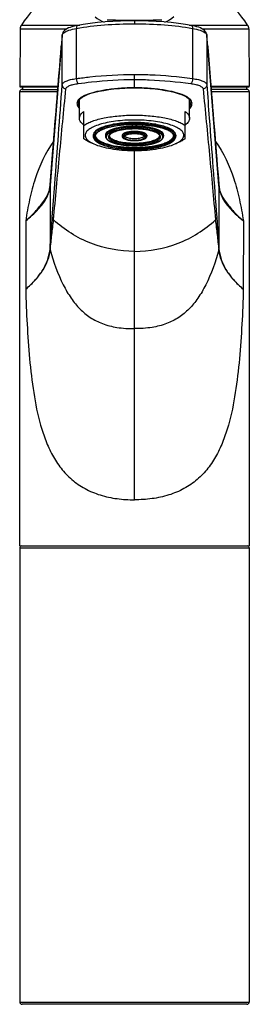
# Model space of a CAD drawing. Header units: millimetres. Extents: x 0 to 1118, y 0 to 864.
# Tile 3 of 5: x 337 to 387, y 477 to 692. Entities that reach past the tile are written whole.
import ezdxf

# ---------------------------------------------------------------- set-up
doc = ezdxf.new("R2010")
doc.units = ezdxf.units.MM
doc.header["$LTSCALE"] = 61.468
doc.layers.get('0').update_dxf_attribs({"linetype": 'CONTINUOUS'})

msp = doc.modelspace()

# ---------------------------------------------------------------- linework, layer by layer
at = {"color": 7, "linetype": 'CONTINUOUS'}
for p, q in [((356.34, 692.02), (358.21, 691.97)), ((337.43, 690.04), (337.32, 677.53)), ((349.97, 690.78), (349.97, 690.78)), ((374.67, 690.78), (374.67, 690.78)), ((387.21, 690.04), (387.32, 677.53)), ((346.59, 688.73), (343.92, 655.86)), ((346.63, 688.95), (346.59, 688.73)), ((378.05, 688.73), (378.01, 688.96)), ((378.27, 686.06), (378.05, 688.73)), ((380.72, 655.86), (378.27, 686.06)), ((337.32, 577.33), (337.32, 676.33)), ((345.66, 677.33), (337.52, 677.33)), ((337.82, 676.83), (345.62, 676.83)), ((337.95, 677.33), (337.95, 676.83)), ((387.12, 677.33), (378.98, 677.33)), ((386.82, 676.83), (379.02, 676.83)), ((386.69, 677.33), (386.69, 676.83)), ((387.32, 676.33), (387.32, 577.33)), ((350.26, 674.57), (350.55, 674.87)), ((350.32, 670.52), (350.32, 674.64)), ((350.55, 674.87), (350.95, 675.16)), ((373.18, 675.44), (373.7, 675.16)), ((373.7, 675.16), (374.1, 674.87)), ((374.1, 674.87), (374.38, 674.57)), ((374.32, 670.52), (374.32, 674.64)), ((350.02, 673.93), (350.02, 673.93)), ((351.32, 666.02), (351.32, 672.01)), ((373.32, 666.02), (373.32, 672.01)), ((374.62, 673.93), (374.62, 673.93)), ((353.32, 666.81), (353.32, 666.62)), ((355.97, 666.81), (355.97, 666.62)), ((359.62, 666.81), (359.62, 666.62)), ((365.02, 666.81), (365.02, 666.62)), ((368.67, 666.81), (368.67, 666.62)), ((371.32, 666.81), (371.32, 666.62)), ((352.4, 665.41), (353.43, 664.95)), ((372.24, 665.41), (371.21, 664.95)), ((380.9, 654.77), (380.72, 655.86)), ((337.32, 577.33), (387.32, 577.33)), ((337.32, 576.83), (337.32, 477.83)), ((387.32, 576.83), (387.32, 477.83)), ((386.82, 477.33), (337.82, 477.33))]:
    msp.add_line(p, q, dxfattribs=at)
at = {"color": 9, "linetype": 'CONTINUOUS'}
for p, q in [((358.75, 691.7), (358.75, 691.96)), ((362.32, 691.78), (362.32, 691.14)), ((365.89, 691.7), (365.89, 691.96)), ((337.43, 690.04), (347.59, 690.04)), ((337.68, 690.85), (350.38, 690.85)), ((349.66, 679.18), (349.66, 690.12)), ((374.26, 690.85), (386.96, 690.85)), ((374.98, 690.12), (374.98, 679.18)), ((377.05, 690.04), (387.21, 690.04)), ((346.55, 688.27), (346.59, 688.66)), ((346.58, 686.13), (346.59, 688.66)), ((378.05, 688.66), (378.06, 686.13)), ((378.05, 688.66), (378.09, 688.27)), ((346.37, 686.06), (346.38, 686.13)), ((346.38, 686.13), (346.41, 686.54)), ((346.58, 677.8), (346.58, 686.13)), ((378.06, 686.13), (378.06, 677.8)), ((378.23, 686.54), (378.26, 686.13)), ((378.26, 686.13), (378.27, 686.06)), ((362.32, 677.15), (362.32, 680.09)), ((337.32, 677.53), (345.68, 677.53)), ((337.32, 676.33), (345.58, 676.33)), ((378.96, 677.53), (387.32, 677.53)), ((379.06, 676.33), (387.32, 676.33)), ((362.32, 587.34), (362.32, 663.49)), ((343.92, 655.78), (343.93, 655.93)), ((343.92, 655.79), (343.92, 642.13)), ((343.93, 655.95), (343.94, 656.03)), ((343.93, 655.93), (343.93, 655.95)), ((380.7, 656.03), (380.71, 655.95)), ((380.71, 655.95), (380.72, 655.81)), ((380.72, 655.81), (380.72, 655.78)), ((380.72, 655.79), (380.72, 642.13)), ((342.71, 652.7), (342.76, 652.77)), ((381.88, 652.77), (381.93, 652.7)), ((338.62, 648.18), (338.62, 633.25)), ((386.03, 648.18), (386.02, 633.25)), ((337.32, 576.83), (387.32, 576.83)), ((337.32, 477.83), (387.32, 477.83))]:
    msp.add_line(p, q, dxfattribs=at)
at = {"color": 7, "linetype": 'CONTINUOUS'}
for points in [[(362.32, 691.78), (360.96, 691.77), (359.27, 691.72), (357.58, 691.64), (355.92, 691.53), (354.29, 691.38), (352.7, 691.2), (351.15, 690.98), (349.97, 690.78)], [(358.21, 691.97), (359.33, 691.95), (360.45, 691.93), (361.56, 691.92), (362.32, 691.92)], [(362.32, 691.92), (363.05, 691.92), (364.16, 691.93), (365.28, 691.94), (366.4, 691.97), (368.3, 692.02)], [(374.67, 690.78), (373.46, 690.98), (371.91, 691.2), (370.32, 691.38), (368.69, 691.53), (367.03, 691.65), (365.35, 691.72), (363.65, 691.77), (362.32, 691.78)], [(349.97, 690.78), (349.69, 690.73), (349.17, 690.61), (348.7, 690.49), (348.29, 690.35), (347.93, 690.21), (347.61, 690.05), (347.34, 689.88), (347.1, 689.69), (346.89, 689.47), (346.73, 689.22), (346.63, 688.95)], [(378.01, 688.96), (377.9, 689.23), (377.74, 689.47), (377.54, 689.69), (377.3, 689.88), (377.02, 690.06), (376.7, 690.21), (376.33, 690.36), (375.92, 690.49), (375.45, 690.62), (374.93, 690.73), (374.67, 690.78)], [(350.95, 675.16), (351.47, 675.44), (352.1, 675.71), (352.84, 675.97), (353.68, 676.2), (354.62, 676.42), (355.63, 676.61), (356.71, 676.78), (357.85, 676.92), (359.03, 677.02), (360.25, 677.1), (361.47, 677.14), (362.32, 677.15)], [(362.32, 677.15), (363.2, 677.14), (364.43, 677.1), (365.63, 677.02), (366.81, 676.91), (367.95, 676.77), (369.03, 676.61), (370.04, 676.41), (370.97, 676.2), (371.81, 675.96), (372.55, 675.71), (373.18, 675.44)], [(350.02, 673.93), (350.08, 674.26), (350.26, 674.57)], [(374.38, 674.57), (374.56, 674.26), (374.62, 673.93)], [(343.92, 655.86), (343.73, 654.76), (343.3, 653.67), (342.72, 652.71)], [(381.92, 652.71), (381.33, 653.67), (380.9, 654.77)]]:
    msp.add_lwpolyline(points, dxfattribs=at)
for centre, radius, start, end in [((362.32, 674.63), 29.5, 113.3422, 146.65), ((362.32, 674.63), 29.5, 33.35, 66.6578), ((357.39, 696.41), 5.19, 226.0147, 251.0363), ((367.24, 696.42), 5.19, 288.9734, 314.0922), ((338.93, 690.02), 1.5, 146.65, 179.5), ((385.71, 690.02), 1.5, 0.5, 33.35), ((337.52, 677.53), 0.2, 179.5, 270), ((337.82, 676.33), 0.5, 90, 180), ((386.82, 676.33), 0.5, 0, 90), ((387.12, 677.53), 0.2, 270, 0.5), ((353.55, 672.22), 3.88, 230.613, 232.7252), ((353.82, 672.57), 4.33, 232.7235, 234.6892), ((362.32, 672.89), 7.15, 266.4073, 270.0162), ((362.32, 673.86), 8.21, 267.4629, 272.5433), ((362.32, 673), 7.26, 269.999, 271.4277), ((362.33, 672.81), 7.08, 271.4204, 273.6013), ((370.02, 666.82), 0.851, 347.1836, 353.2687), ((362.32, 698.27), 34.78, 269.5122, 270.4878), ((337.82, 576.83), 0.5, 101.25, 180), ((386.82, 576.83), 0.5, 0, 78.75), ((337.82, 477.83), 0.5, 180, 270), ((386.82, 477.83), 0.5, 270, 360)]:
    msp.add_arc(centre, radius, start, end, dxfattribs=at)
at = {"color": 9, "linetype": 'CONTINUOUS'}
for centre, radius, start, end in [((939.56, 638.07), 595.13, 175.16137, 175.32837), ((347.43, 688.66), 0.842, 175.1024, 179.9138), ((377.21, 688.66), 0.842, 0.0862, 4.8979), ((377.6, 688.62), 0.456, 4.859, 11.5095), ((-175.92, 641.31), 555.99, 4.6658, 4.8445), ((347.2, 686.06), 0.835, 175.3636, 179.9682), ((377.44, 686.06), 0.835, 0.0318, 4.6364), ((354.15, 669.57), 6.49, 115.7096, 117.2159), ((354.49, 668.85), 7.29, 114.3217, 115.7111), ((370.15, 668.86), 7.28, 64.2408, 65.6274), ((370.49, 669.57), 6.49, 62.7417, 64.2423), ((362.32, 648.49), 19.84, 90.5519, 91.1055), ((362.32, 640.69), 28.47, 89.4975, 90.5025), ((362.32, 648.44), 19.89, 90, 90.5521), ((362.32, 648.47), 19.87, 88.8948, 90.0005), ((364.48, 666.39), 0.351, 27.2309, 32.8623), ((367.78, 666.41), 0.692, 17.0556, 22.2814), ((362.32, 683.09), 18.41, 268.8721, 270.0005), ((362.32, 692.04), 28.3, 269.4975, 270.5025), ((362.32, 683.11), 18.44, 270, 270.5634), ((362.32, 683.06), 18.39, 270.5632, 271.1282), ((336.44, 656.4), 7.51, 352.4918, 355.3442), ((344.76, 655.79), 0.836, 175.2921, 180.3545), ((344.77, 655.96), 0.834, 175.3844, 180.359), ((379.87, 655.96), 0.834, 359.641, 4.6156), ((379.88, 655.79), 0.836, 359.6451, 4.7073), ((388.2, 656.4), 7.5, 184.6557, 187.5191), ((336.41, 642.67), 7.53, 355.5257, 355.8897), ((344.75, 642.09), 0.837, 180.4743, 197.9851), ((379.89, 642.09), 0.837, 342.0149, 359.5257), ((388.23, 642.67), 7.53, 184.1103, 184.4743), ((337.63, 642.5), 6.36, 353.9928, 354.3986), ((387.01, 642.5), 6.36, 185.6014, 186.0072)]:
    msp.add_arc(centre, radius, start, end, dxfattribs=at)
for points, knots in [([(346.69, 688.92), (346.7, 688.94), (346.77, 689.04), (346.87, 689.12), (346.94, 689.18)], [0, 0, 0, 0, 0.22512, 1, 1, 1, 1]), ([(346.94, 689.18), (347.08, 689.29), (347.43, 689.49), (348.33, 689.85), (349.11, 690.02), (349.66, 690.12)], [0, 0, 0, 0, 0.182262, 0.41217, 1, 1, 1, 1]), ([(349.66, 690.12), (351.68, 690.48), (355.89, 690.98), (360.13, 691.14), (362.32, 691.14)], [0, 0, 0, 0, 0.482594, 1, 1, 1, 1]), ([(349.97, 690.78), (349.93, 690.77), (349.8, 690.7), (349.69, 690.45), (349.66, 690.24), (349.66, 690.12)], [0, 0, 0, 0, 0.181776, 0.533704, 1, 1, 1, 1]), ([(362.32, 691.14), (364.51, 691.14), (368.75, 690.98), (372.96, 690.48), (374.98, 690.12)], [0, 0, 0, 0, 0.517406, 1, 1, 1, 1]), ([(374.67, 690.78), (374.71, 690.77), (374.84, 690.7), (374.95, 690.45), (374.98, 690.24), (374.98, 690.12)], [0, 0, 0, 0, 0.181776, 0.533706, 1, 1, 1, 1]), ([(374.98, 690.12), (375.54, 690.02), (376.31, 689.85), (377.21, 689.49), (377.56, 689.29), (377.7, 689.18)], [0, 0, 0, 0, 0.587831, 0.817738, 1, 1, 1, 1]), ([(377.7, 689.18), (377.75, 689.15), (377.89, 689.02), (378.02, 688.85), (378.05, 688.71)], [0, 0, 0, 0, 0.299273, 1, 1, 1, 1]), ([(346.59, 688.66), (346.59, 688.68), (346.6, 688.77), (346.65, 688.86), (346.69, 688.92)], [0, 0, 0, 0, 0.233697, 1, 1, 1, 1]), ([(343.94, 656.03), (344.14, 658.53), (344.95, 668.55), (345.76, 678.56), (346.37, 686.06)], [0, 0, 0, 0, 0.250543, 1, 1, 1, 1]), ([(378.27, 686.06), (378.47, 683.57), (379.28, 673.55), (380.09, 663.54), (380.7, 656.03)], [0, 0, 0, 0, 0.249401, 1, 1, 1, 1]), ([(346.58, 677.8), (346.58, 677.88), (346.64, 678.04), (346.82, 678.26), (347.09, 678.46), (347.62, 678.72), (348.48, 678.99), (349.23, 679.12), (349.66, 679.18)], [0, 0, 0, 0, 0.066467, 0.143242, 0.237042, 0.35078, 0.638971, 1, 1, 1, 1]), ([(349.66, 679.18), (349.65, 678.96), (349.7, 678.63), (349.88, 678.27), (350.01, 678.14), (350.08, 678.1)], [0, 0, 0, 0, 0.560452, 0.805956, 1, 1, 1, 1]), ([(349.66, 679.18), (350.64, 679.32), (354.84, 679.83), (359.08, 680.09), (362.32, 680.09)], [0, 0, 0, 0, 0.234252, 1, 1, 1, 1]), ([(350.08, 678.1), (351.03, 678.23), (355.09, 678.73), (359.19, 678.98), (362.32, 678.98)], [0, 0, 0, 0, 0.234189, 1, 1, 1, 1]), ([(362.32, 680.09), (363.43, 680.09), (367.66, 680.01), (371.89, 679.6), (374.98, 679.18)], [0, 0, 0, 0, 0.261323, 1, 1, 1, 1]), ([(362.32, 678.98), (363.39, 678.98), (367.48, 678.9), (371.57, 678.5), (374.56, 678.1)], [0, 0, 0, 0, 0.261435, 1, 1, 1, 1]), ([(374.98, 679.18), (374.99, 678.96), (374.94, 678.63), (374.76, 678.27), (374.63, 678.14), (374.56, 678.1)], [0, 0, 0, 0, 0.560452, 0.805957, 1, 1, 1, 1]), ([(374.98, 679.18), (375.41, 679.12), (376.16, 678.99), (377.02, 678.72), (377.55, 678.46), (377.82, 678.26), (378, 678.04), (378.06, 677.88), (378.06, 677.8)], [0, 0, 0, 0, 0.361029, 0.64922, 0.762958, 0.856758, 0.933533, 1, 1, 1, 1]), ([(344.42, 648.98), (344.6, 651.37), (345.32, 660.97), (346.04, 670.58), (346.58, 677.8)], [0, 0, 0, 0, 0.248214, 1, 1, 1, 1]), ([(344.69, 648.37), (345.11, 653.1), (345.99, 662.62), (346.92, 672.14), (347.39, 676.94)], [0, 0, 0, 0, 0.496224, 1, 1, 1, 1]), ([(346.58, 677.8), (346.58, 677.59), (346.75, 677.15), (347.18, 676.96), (347.39, 676.94)], [0, 0, 0, 0, 0.492851, 1, 1, 1, 1]), ([(347.39, 676.94), (347.4, 677.08), (347.56, 677.3), (347.85, 677.5), (348.31, 677.72), (349.06, 677.94), (349.71, 678.05), (350.08, 678.1)], [0, 0, 0, 0, 0.14108, 0.235504, 0.34991, 0.638985, 1, 1, 1, 1]), ([(362.32, 677.16), (361.24, 677.16), (359.15, 677.08), (356.2, 676.76), (353.65, 676.26), (352.13, 675.78), (351.49, 675.49)], [0, 0, 0, 0, 0.29376, 0.569115, 0.809047, 1, 1, 1, 1]), ([(373.15, 675.49), (372.52, 675.78), (371, 676.26), (368.45, 676.76), (365.49, 677.08), (363.4, 677.16), (362.32, 677.16)], [0, 0, 0, 0, 0.190851, 0.430764, 0.706162, 1, 1, 1, 1]), ([(374.56, 678.1), (374.93, 678.05), (375.58, 677.94), (376.33, 677.72), (376.79, 677.5), (377.08, 677.3), (377.24, 677.08), (377.25, 676.94)], [0, 0, 0, 0, 0.361015, 0.65009, 0.764496, 0.85892, 1, 1, 1, 1]), ([(378.06, 677.8), (378.06, 677.59), (377.89, 677.15), (377.46, 676.96), (377.25, 676.94)], [0, 0, 0, 0, 0.492851, 1, 1, 1, 1]), ([(377.25, 676.94), (377.72, 672.14), (378.66, 662.62), (379.53, 653.1), (379.95, 648.37)], [0, 0, 0, 0, 0.503776, 1, 1, 1, 1]), ([(378.06, 677.8), (378.24, 675.38), (378.96, 665.77), (379.68, 656.17), (380.22, 648.98)], [0, 0, 0, 0, 0.25191, 1, 1, 1, 1]), ([(349.96, 674.33), (349.93, 674.28), (349.84, 674.1), (349.79, 673.9), (349.79, 673.75)], [0, 0, 0, 0, 0.259299, 1, 1, 1, 1]), ([(350.77, 675.11), (350.69, 675.06), (350.44, 674.89), (350.21, 674.68), (350.08, 674.51)], [0, 0, 0, 0, 0.277754, 1, 1, 1, 1]), ([(351.18, 675.34), (351.14, 675.32), (351, 675.25), (350.86, 675.17), (350.77, 675.11)], [0, 0, 0, 0, 0.260777, 1, 1, 1, 1]), ([(373.88, 675.11), (373.85, 675.13), (373.71, 675.21), (373.57, 675.29), (373.47, 675.34)], [0, 0, 0, 0, 0.239381, 1, 1, 1, 1]), ([(374.56, 674.51), (374.52, 674.56), (374.32, 674.79), (374.08, 674.98), (373.88, 675.11)], [0, 0, 0, 0, 0.224751, 1, 1, 1, 1]), ([(374.32, 672.56), (374.43, 672.69), (374.62, 672.95), (374.81, 673.36), (374.87, 673.77), (374.82, 674.03), (374.77, 674.14)], [0, 0, 0, 0, 0.297725, 0.553369, 0.780539, 1, 1, 1, 1]), ([(349.79, 673.75), (349.79, 673.66), (349.84, 673.21), (350.1, 672.82), (350.32, 672.56)], [0, 0, 0, 0, 0.217528, 1, 1, 1, 1]), ([(350.02, 673.93), (350.02, 673.86), (350.05, 673.55), (350.19, 673.26), (350.32, 673.06)], [0, 0, 0, 0, 0.227504, 1, 1, 1, 1]), ([(374.32, 673.06), (374.37, 673.13), (374.53, 673.4), (374.62, 673.71), (374.62, 673.93)], [0, 0, 0, 0, 0.280057, 1, 1, 1, 1]), ([(362.32, 669.41), (361.73, 669.41), (360.58, 669.37), (358.91, 669.22), (357.37, 668.97), (356.02, 668.63), (354.9, 668.23), (354.05, 667.76), (353.48, 667.25), (353.32, 666.81), (353.32, 666.62)], [0, 0, 0, 0, 0.177551, 0.348948, 0.508349, 0.650562, 0.771446, 0.868546, 0.942441, 1, 1, 1, 1]), ([(362.07, 669.15), (361.13, 669.14), (359.34, 669.04), (356.91, 668.63), (355.2, 668.09), (354.22, 667.53), (353.87, 667.21), (353.75, 667.05)], [0, 0, 0, 0, 0.322969, 0.61228, 0.842174, 0.930084, 1, 1, 1, 1]), ([(362.32, 669.14), (361.36, 669.14), (359.53, 669.05), (357.04, 668.65), (355.29, 668.1), (354.28, 667.53), (353.92, 667.21), (353.8, 667.05)], [0, 0, 0, 0, 0.322064, 0.611918, 0.842452, 0.930373, 1, 1, 1, 1]), ([(362.32, 668.59), (361.51, 668.59), (360.32, 668.52), (358.83, 668.28), (357.87, 668.04), (357.08, 667.76), (356.48, 667.43), (356.08, 667.06), (355.97, 666.76), (355.97, 666.62)], [0, 0, 0, 0, 0.348835, 0.508264, 0.650501, 0.771406, 0.868523, 0.942431, 1, 1, 1, 1]), ([(361.94, 668.33), (361.35, 668.32), (360.24, 668.25), (358.71, 668), (357.47, 667.64), (356.78, 667.29), (356.53, 667.08)], [0, 0, 0, 0, 0.310922, 0.593342, 0.827304, 1, 1, 1, 1]), ([(362.32, 668.2), (361.75, 668.2), (360.66, 668.15), (359.14, 667.93), (357.91, 667.59), (357.22, 667.25), (356.97, 667.04)], [0, 0, 0, 0, 0.308622, 0.591744, 0.827124, 1, 1, 1, 1]), ([(362.32, 669.41), (362.91, 669.41), (364.06, 669.37), (365.73, 669.22), (367.27, 668.97), (368.62, 668.63), (369.74, 668.23), (370.59, 667.76), (371.16, 667.25), (371.32, 666.81), (371.32, 666.62)], [0, 0, 0, 0, 0.177551, 0.348948, 0.508349, 0.650562, 0.771446, 0.868546, 0.942441, 1, 1, 1, 1]), ([(370.84, 667.05), (370.72, 667.21), (370.36, 667.53), (369.35, 668.1), (367.6, 668.65), (365.11, 669.05), (363.28, 669.14), (362.32, 669.14)], [0, 0, 0, 0, 0.069627, 0.157548, 0.388082, 0.677936, 1, 1, 1, 1]), ([(368.67, 666.62), (368.67, 666.76), (368.56, 667.06), (368.16, 667.43), (367.56, 667.76), (366.77, 668.04), (365.81, 668.28), (364.32, 668.52), (363.13, 668.59), (362.32, 668.59)], [0, 0, 0, 0, 0.057569, 0.131477, 0.228594, 0.349499, 0.491736, 0.651165, 1, 1, 1, 1]), ([(367.67, 667.04), (367.42, 667.25), (366.73, 667.59), (365.5, 667.93), (363.98, 668.15), (362.89, 668.2), (362.32, 668.2)], [0, 0, 0, 0, 0.172876, 0.408256, 0.691378, 1, 1, 1, 1]), ([(362.57, 669.15), (363.51, 669.14), (365.3, 669.04), (367.73, 668.63), (369.44, 668.09), (370.42, 667.53), (370.77, 667.21), (370.89, 667.05)], [0, 0, 0, 0, 0.322969, 0.61228, 0.842174, 0.930084, 1, 1, 1, 1]), ([(368.11, 667.08), (367.86, 667.29), (367.17, 667.64), (365.93, 668), (364.4, 668.25), (363.29, 668.32), (362.7, 668.33)], [0, 0, 0, 0, 0.172696, 0.406658, 0.689078, 1, 1, 1, 1]), ([(353.75, 667.05), (353.71, 667), (353.59, 666.82), (353.52, 666.59), (353.52, 666.43)], [0, 0, 0, 0, 0.274426, 1, 1, 1, 1]), ([(353.55, 666.2), (353.6, 666.02), (353.86, 665.63), (354.47, 665.17), (355.33, 664.76), (356.42, 664.4), (357.71, 664.1), (359.69, 663.8), (361.25, 663.71), (362.32, 663.71)], [0, 0, 0, 0, 0.060842, 0.140059, 0.241162, 0.363649, 0.504958, 0.661291, 1, 1, 1, 1]), ([(353.8, 667.05), (353.67, 666.88), (353.53, 666.57), (353.6, 666.14), (353.77, 665.84), (354.04, 665.55), (354.56, 665.15), (355.47, 664.72), (356.8, 664.31), (358.4, 663.99), (360.19, 663.79), (361.43, 663.74), (362.07, 663.73)], [0, 0, 0, 0, 0.063321, 0.093463, 0.126625, 0.165174, 0.210438, 0.32272, 0.463213, 0.627483, 0.809001, 1, 1, 1, 1]), ([(353.77, 666.62), (353.77, 666.44), (353.92, 666.03), (354.46, 665.54), (355.27, 665.1), (356.33, 664.72), (357.62, 664.4), (359.63, 664.07), (361.23, 663.98), (362.32, 663.98)], [0, 0, 0, 0, 0.057569, 0.131477, 0.228594, 0.349499, 0.491736, 0.651165, 1, 1, 1, 1]), ([(356.53, 667.08), (356.43, 666.99), (356.25, 666.8), (356.17, 666.55), (356.17, 666.43)], [0, 0, 0, 0, 0.551802, 1, 1, 1, 1]), ([(356.22, 666.2), (356.27, 666.07), (356.47, 665.81), (356.92, 665.51), (357.53, 665.23), (358.61, 664.89), (360.23, 664.61), (361.59, 664.53), (362.32, 664.53)], [0, 0, 0, 0, 0.063005, 0.144715, 0.247522, 0.370591, 0.665996, 1, 1, 1, 1]), ([(356.97, 667.04), (356.84, 666.93), (356.67, 666.75), (356.61, 666.44), (356.65, 666.22), (356.77, 666.02), (357.05, 665.73), (357.6, 665.42), (358.44, 665.12), (359.91, 664.79), (361.12, 664.69), (361.96, 664.68)], [0, 0, 0, 0, 0.076051, 0.107504, 0.138821, 0.173665, 0.214611, 0.319176, 0.455292, 0.619062, 1, 1, 1, 1]), ([(356.82, 666.62), (356.82, 666.51), (356.92, 666.24), (357.27, 665.93), (357.78, 665.64), (358.47, 665.4), (359.3, 665.19), (360.59, 664.98), (361.62, 664.92), (362.32, 664.92)], [0, 0, 0, 0, 0.057569, 0.131477, 0.228594, 0.349499, 0.491736, 0.651165, 1, 1, 1, 1]), ([(362.32, 667.46), (361.98, 667.46), (361.47, 667.43), (360.84, 667.33), (360.43, 667.23), (360.09, 667.1), (359.8, 666.95), (359.62, 666.75), (359.62, 666.62)], [0, 0, 0, 0, 0.350067, 0.51006, 0.6528, 0.774132, 0.871592, 1, 1, 1, 1]), ([(360.05, 666.76), (359.98, 666.71), (359.86, 666.62), (359.81, 666.47), (359.82, 666.4)], [0, 0, 0, 0, 0.573011, 1, 1, 1, 1]), ([(359.82, 666.4), (359.82, 666.38), (359.85, 666.29), (359.92, 666.21), (359.97, 666.17)], [0, 0, 0, 0, 0.218134, 1, 1, 1, 1]), ([(359.97, 666.17), (360.08, 666.08), (360.39, 665.93), (361.17, 665.71), (361.84, 665.66), (362.32, 665.66)], [0, 0, 0, 0, 0.173133, 0.40873, 1, 1, 1, 1]), ([(362.32, 667.21), (361.87, 667.21), (361.23, 667.16), (360.47, 666.97), (360.17, 666.84), (360.05, 666.76)], [0, 0, 0, 0, 0.57921, 0.817158, 1, 1, 1, 1]), ([(365.02, 666.62), (365.02, 666.75), (364.84, 666.95), (364.55, 667.1), (364.21, 667.23), (363.8, 667.33), (363.17, 667.43), (362.67, 667.46), (362.32, 667.46)], [0, 0, 0, 0, 0.128408, 0.225868, 0.3472, 0.48994, 0.649933, 1, 1, 1, 1]), ([(364.59, 666.76), (364.47, 666.84), (364.17, 666.97), (363.41, 667.16), (362.77, 667.21), (362.32, 667.21)], [0, 0, 0, 0, 0.182842, 0.42079, 1, 1, 1, 1]), ([(362.32, 664.92), (363.02, 664.92), (364.05, 664.98), (365.34, 665.19), (366.17, 665.4), (366.86, 665.64), (367.37, 665.93), (367.72, 666.24), (367.82, 666.51), (367.82, 666.62)], [0, 0, 0, 0, 0.348835, 0.508264, 0.650501, 0.771406, 0.868523, 0.942431, 1, 1, 1, 1]), ([(362.32, 663.98), (363.41, 663.98), (365.01, 664.07), (367.02, 664.4), (368.31, 664.72), (369.37, 665.1), (370.18, 665.54), (370.72, 666.03), (370.87, 666.44), (370.87, 666.62)], [0, 0, 0, 0, 0.348835, 0.508264, 0.650501, 0.771406, 0.868523, 0.942431, 1, 1, 1, 1]), ([(362.32, 664.53), (363.05, 664.53), (364.41, 664.61), (366.03, 664.89), (367.11, 665.23), (367.72, 665.51), (368.17, 665.81), (368.37, 666.07), (368.42, 666.2)], [0, 0, 0, 0, 0.334004, 0.629409, 0.752478, 0.855285, 0.936995, 1, 1, 1, 1]), ([(371.09, 666.2), (371.04, 666.02), (370.78, 665.63), (370.17, 665.17), (369.31, 664.76), (368.22, 664.4), (366.93, 664.1), (364.95, 663.8), (363.39, 663.71), (362.32, 663.71)], [0, 0, 0, 0, 0.060842, 0.140059, 0.241162, 0.363649, 0.504958, 0.661291, 1, 1, 1, 1]), ([(362.32, 665.66), (362.8, 665.66), (363.47, 665.71), (364.25, 665.93), (364.56, 666.08), (364.67, 666.17)], [0, 0, 0, 0, 0.59127, 0.826867, 1, 1, 1, 1]), ([(362.57, 663.73), (363.21, 663.74), (364.45, 663.79), (366.24, 663.99), (367.84, 664.31), (369.17, 664.72), (370.08, 665.15), (370.6, 665.55), (370.87, 665.84), (371.04, 666.14), (371.11, 666.57), (370.97, 666.88), (370.84, 667.05)], [0, 0, 0, 0, 0.190999, 0.372517, 0.536787, 0.67728, 0.789562, 0.834826, 0.873375, 0.906537, 0.936679, 1, 1, 1, 1]), ([(362.68, 664.68), (363.52, 664.69), (364.73, 664.79), (366.2, 665.12), (367.04, 665.42), (367.59, 665.73), (367.87, 666.02), (367.99, 666.22), (368.03, 666.44), (367.97, 666.75), (367.8, 666.93), (367.67, 667.04)], [0, 0, 0, 0, 0.380938, 0.544708, 0.680824, 0.785389, 0.826335, 0.861179, 0.892496, 0.923949, 1, 1, 1, 1]), ([(364.77, 666.59), (364.76, 666.6), (364.71, 666.67), (364.64, 666.72), (364.59, 666.76)], [0, 0, 0, 0, 0.21954, 1, 1, 1, 1]), ([(364.67, 666.17), (364.73, 666.22), (364.83, 666.33), (364.82, 666.5), (364.79, 666.56)], [0, 0, 0, 0, 0.547469, 1, 1, 1, 1]), ([(368.42, 666.67), (368.41, 666.71), (368.33, 666.86), (368.21, 666.99), (368.11, 667.08)], [0, 0, 0, 0, 0.223452, 1, 1, 1, 1]), ([(368.42, 666.2), (368.44, 666.23), (368.48, 666.36), (368.47, 666.51), (368.44, 666.61)], [0, 0, 0, 0, 0.258329, 1, 1, 1, 1]), ([(370.89, 667.05), (370.93, 667), (371.05, 666.82), (371.12, 666.59), (371.12, 666.43)], [0, 0, 0, 0, 0.274426, 1, 1, 1, 1]), ([(344.7, 665.44), (342.91, 663.01), (340.97, 658.77), (339.4, 652.83), (338.85, 649.74), (338.62, 648.18)], [0, 0, 0, 0, 0.490365, 0.742676, 1, 1, 1, 1]), ([(379.94, 665.44), (381.73, 663.01), (383.67, 658.77), (385.24, 652.83), (385.79, 649.74), (386.03, 648.18)], [0, 0, 0, 0, 0.490365, 0.742676, 1, 1, 1, 1]), ([(343.12, 653.09), (343.32, 653.45), (343.65, 654.2), (343.83, 655.01), (343.88, 655.41)], [0, 0, 0, 0, 0.495866, 1, 1, 1, 1]), ([(380.76, 655.41), (380.81, 655), (380.99, 654.2), (381.33, 653.44), (381.52, 653.08)], [0, 0, 0, 0, 0.50407, 1, 1, 1, 1]), ([(338.62, 648.18), (339.59, 648.94), (340.91, 650.12), (342.35, 651.84), (342.9, 652.67), (343.12, 653.09)], [0, 0, 0, 0, 0.552871, 0.7891, 1, 1, 1, 1]), ([(338.62, 648.18), (339.43, 648.88), (340.9, 650.3), (342.17, 651.91), (342.71, 652.7)], [0, 0, 0, 0, 0.527827, 1, 1, 1, 1]), ([(381.52, 653.08), (381.74, 652.67), (382.29, 651.83), (383.73, 650.12), (385.05, 648.94), (386.03, 648.18)], [0, 0, 0, 0, 0.210951, 0.447213, 1, 1, 1, 1]), ([(381.93, 652.7), (382.47, 651.91), (383.74, 650.3), (385.21, 648.88), (386.03, 648.18)], [0, 0, 0, 0, 0.472173, 1, 1, 1, 1]), ([(343.92, 642.13), (343.96, 642.71), (344.13, 644.99), (344.29, 647.27), (344.42, 648.98)], [0, 0, 0, 0, 0.251024, 1, 1, 1, 1]), ([(343.96, 641.88), (344.07, 642.96), (344.32, 645.12), (344.59, 647.28), (344.69, 648.37)], [0, 0, 0, 0, 0.496943, 1, 1, 1, 1]), ([(344.42, 648.98), (344.42, 648.87), (344.47, 648.64), (344.6, 648.45), (344.69, 648.37)], [0, 0, 0, 0, 0.496711, 1, 1, 1, 1]), ([(362.32, 641.5), (359.09, 641.5), (352.61, 642.69), (347.02, 646.19), (344.69, 648.37)], [0, 0, 0, 0, 0.502785, 1, 1, 1, 1]), ([(362.32, 641.5), (365.55, 641.5), (372.03, 642.69), (377.62, 646.19), (379.95, 648.37)], [0, 0, 0, 0, 0.502785, 1, 1, 1, 1]), ([(380.22, 648.98), (380.22, 648.87), (380.17, 648.64), (380.04, 648.45), (379.95, 648.37)], [0, 0, 0, 0, 0.496711, 1, 1, 1, 1]), ([(379.95, 648.37), (380.05, 647.28), (380.32, 645.12), (380.57, 642.96), (380.68, 641.88)], [0, 0, 0, 0, 0.503057, 1, 1, 1, 1]), ([(380.22, 648.98), (380.27, 648.43), (380.44, 646.14), (380.6, 643.86), (380.72, 642.13)], [0, 0, 0, 0, 0.244667, 1, 1, 1, 1]), ([(338.62, 633.25), (339.39, 633.91), (340.78, 635.25), (342.43, 637.46), (343.53, 639.73), (343.86, 641.31), (343.92, 642.09)], [0, 0, 0, 0, 0.288655, 0.546582, 0.779567, 1, 1, 1, 1]), ([(380.72, 642.09), (380.78, 641.31), (381.11, 639.73), (382.21, 637.46), (383.86, 635.25), (385.25, 633.91), (386.02, 633.25)], [0, 0, 0, 0, 0.220431, 0.453422, 0.711345, 1, 1, 1, 1]), ([(338.62, 633.25), (339.39, 633.89), (340.78, 635.21), (342.43, 637.37), (343.53, 639.57), (343.88, 641.09), (343.96, 641.84)], [0, 0, 0, 0, 0.292273, 0.552094, 0.784473, 1, 1, 1, 1]), ([(343.96, 641.84), (344.68, 639.21), (345.96, 635.55), (348.39, 631.33), (350.35, 628.9), (352.65, 626.99), (355.39, 625.61), (358.66, 624.8), (361.04, 624.65), (362.32, 624.65)], [0, 0, 0, 0, 0.296106, 0.418706, 0.529551, 0.634598, 0.741755, 0.860591, 1, 1, 1, 1]), ([(380.68, 641.84), (379.96, 639.21), (378.68, 635.55), (376.25, 631.33), (374.29, 628.9), (371.99, 626.99), (369.25, 625.61), (365.98, 624.8), (363.6, 624.65), (362.32, 624.65)], [0, 0, 0, 0, 0.296106, 0.418706, 0.529551, 0.634598, 0.741755, 0.860591, 1, 1, 1, 1]), ([(380.68, 641.84), (380.76, 641.09), (381.11, 639.57), (382.21, 637.37), (383.86, 635.21), (385.25, 633.89), (386.02, 633.25)], [0, 0, 0, 0, 0.215525, 0.447909, 0.707728, 1, 1, 1, 1]), ([(338.62, 633.25), (338.69, 630.71), (338.89, 625.65), (339.41, 618.13), (340.25, 610.75), (341.44, 604.76), (342.93, 600.23), (344.36, 597.05), (346.24, 594.15), (348.61, 591.63), (351.02, 589.99), (353.15, 588.97), (355.46, 588.14), (358.53, 587.48), (361.05, 587.34), (362.32, 587.34)], [0, 0, 0, 0, 0.130526, 0.259989, 0.387621, 0.512093, 0.572744, 0.632269, 0.690869, 0.749348, 0.808884, 0.839454, 0.870622, 0.934592, 1, 1, 1, 1]), ([(386.02, 633.25), (385.95, 630.71), (385.75, 625.65), (385.23, 618.13), (384.39, 610.75), (383.2, 604.76), (381.71, 600.23), (380.28, 597.05), (378.4, 594.15), (376.03, 591.63), (373.62, 589.99), (371.49, 588.97), (369.18, 588.14), (366.12, 587.48), (363.59, 587.34), (362.32, 587.34)], [0, 0, 0, 0, 0.130526, 0.259989, 0.387621, 0.512093, 0.572744, 0.632269, 0.690869, 0.749348, 0.808884, 0.839454, 0.870622, 0.934592, 1, 1, 1, 1])]:
    msp.add_open_spline(points, degree=3, knots=knots, dxfattribs=at)
for points in [[(350.08, 674.51), (350.03, 674.45), (349.99, 674.39), (349.96, 674.33)], [(374.68, 674.33), (374.65, 674.39), (374.61, 674.45), (374.56, 674.51)], [(374.77, 674.14), (374.75, 674.21), (374.72, 674.27), (374.68, 674.33)], [(353.52, 666.43), (353.52, 666.36), (353.53, 666.28), (353.55, 666.2)], [(356.17, 666.43), (356.17, 666.35), (356.19, 666.27), (356.22, 666.2)], [(371.12, 666.43), (371.12, 666.36), (371.11, 666.28), (371.09, 666.2)], [(343.92, 642.13), (343.92, 642.05), (343.93, 641.96), (343.96, 641.88)], [(380.72, 642.13), (380.72, 642.05), (380.71, 641.96), (380.68, 641.88)]]:
    msp.add_open_spline(points, degree=3, dxfattribs=at)
at = {"color": 7, "linetype": 'CONTINUOUS'}
for points, knots in [([(350.32, 670.52), (350.32, 670.65), (350.37, 670.92), (350.57, 671.31), (350.89, 671.68), (351.17, 671.9), (351.32, 672.01)], [0, 0, 0, 0, 0.208212, 0.435682, 0.696777, 1, 1, 1, 1]), ([(373.32, 672.01), (373.47, 671.9), (373.75, 671.68), (374.07, 671.31), (374.27, 670.92), (374.32, 670.65), (374.32, 670.52)], [0, 0, 0, 0, 0.303223, 0.564318, 0.791788, 1, 1, 1, 1]), ([(351.09, 669.22), (350.87, 669.4), (350.49, 669.77), (350.32, 670.29), (350.32, 670.52)], [0, 0, 0, 0, 0.5549, 1, 1, 1, 1]), ([(351.32, 668.98), (351.58, 669.16), (352.17, 669.5), (353.63, 670.11), (355.9, 670.69), (358.97, 671.11), (361.18, 671.21), (362.32, 671.21)], [0, 0, 0, 0, 0.082616, 0.180457, 0.417552, 0.697428, 1, 1, 1, 1]), ([(373.07, 666.81), (373.07, 667.04), (372.94, 667.41), (372.6, 667.8), (372.08, 668.24), (371.19, 668.73), (369.85, 669.21), (368.23, 669.61), (366.39, 669.91), (364.39, 670.1), (362.32, 670.16), (360.25, 670.1), (358.25, 669.91), (356.41, 669.61), (354.79, 669.21), (353.46, 668.73), (352.56, 668.24), (352.04, 667.8), (351.7, 667.41), (351.57, 667.04), (351.57, 666.81)], [0, 0, 0, 0, 0.028771, 0.04599, 0.065853, 0.114389, 0.174813, 0.245899, 0.325577, 0.41125, 0.5, 0.58875, 0.674423, 0.754101, 0.825187, 0.885611, 0.934147, 0.95401, 0.971229, 1, 1, 1, 1]), ([(362.32, 671.21), (363.46, 671.21), (365.67, 671.11), (368.75, 670.69), (371.01, 670.11), (372.47, 669.5), (373.07, 669.16), (373.32, 668.98)], [0, 0, 0, 0, 0.302572, 0.582448, 0.819543, 0.917384, 1, 1, 1, 1]), ([(374.32, 670.52), (374.32, 670.4), (374.27, 670.12), (374.07, 669.74), (373.75, 669.37), (373.47, 669.15), (373.32, 669.04)], [0, 0, 0, 0, 0.208212, 0.435682, 0.696777, 1, 1, 1, 1]), ([(362.32, 669.6), (361.73, 669.6), (360.58, 669.56), (358.91, 669.41), (357.37, 669.16), (356.02, 668.82), (354.9, 668.42), (354.05, 667.95), (353.48, 667.44), (353.32, 667), (353.32, 666.81)], [0, 0, 0, 0, 0.177545, 0.348953, 0.508349, 0.650564, 0.771446, 0.868546, 0.942441, 1, 1, 1, 1]), ([(362.32, 669.13), (361.27, 669.13), (359.31, 669.02), (356.99, 668.61), (355.47, 668.12), (354.64, 667.72), (354.07, 667.3), (353.84, 666.96), (353.8, 666.81)], [0, 0, 0, 0, 0.344185, 0.646021, 0.76969, 0.870537, 0.946737, 1, 1, 1, 1]), ([(362.32, 668.78), (361.51, 668.78), (360.32, 668.71), (358.83, 668.47), (357.87, 668.23), (357.08, 667.95), (356.48, 667.62), (356.08, 667.25), (355.97, 666.95), (355.97, 666.81)], [0, 0, 0, 0, 0.348844, 0.508259, 0.6505, 0.771403, 0.868521, 0.942431, 1, 1, 1, 1]), ([(362.32, 668.19), (361.66, 668.19), (360.41, 668.12), (358.93, 667.87), (357.95, 667.56), (357.42, 667.31), (357.05, 667.06), (356.88, 666.86), (356.85, 666.76)], [0, 0, 0, 0, 0.342714, 0.644709, 0.769289, 0.871346, 0.948375, 1, 1, 1, 1]), ([(371.32, 666.81), (371.32, 667), (371.16, 667.44), (370.59, 667.95), (369.74, 668.42), (368.62, 668.82), (367.27, 669.16), (365.73, 669.41), (364.06, 669.56), (362.91, 669.6), (362.32, 669.6)], [0, 0, 0, 0, 0.057559, 0.131454, 0.228554, 0.349436, 0.491651, 0.651047, 0.822455, 1, 1, 1, 1]), ([(370.83, 666.85), (370.78, 667), (370.53, 667.34), (369.95, 667.75), (369.11, 668.14), (367.59, 668.63), (365.3, 669.02), (363.35, 669.13), (362.32, 669.13)], [0, 0, 0, 0, 0.054694, 0.13229, 0.233973, 0.357842, 0.658425, 1, 1, 1, 1]), ([(368.67, 666.81), (368.67, 666.95), (368.56, 667.25), (368.16, 667.62), (367.56, 667.95), (366.77, 668.23), (365.81, 668.47), (364.32, 668.71), (363.13, 668.78), (362.32, 668.78)], [0, 0, 0, 0, 0.057569, 0.131479, 0.228597, 0.3495, 0.491741, 0.651156, 1, 1, 1, 1]), ([(367.7, 666.91), (367.63, 667.01), (367.42, 667.19), (366.79, 667.54), (365.68, 667.88), (364.1, 668.13), (362.93, 668.19), (362.32, 668.19)], [0, 0, 0, 0, 0.06312, 0.148676, 0.380102, 0.67356, 1, 1, 1, 1]), ([(352.4, 665.41), (352.3, 665.46), (351.93, 665.64), (351.57, 665.85), (351.32, 666.02)], [0, 0, 0, 0, 0.271922, 1, 1, 1, 1]), ([(351.57, 666.81), (351.57, 666.64), (351.67, 666.26), (351.92, 665.97), (352.06, 665.82)], [0, 0, 0, 0, 0.457603, 1, 1, 1, 1]), ([(352.06, 665.82), (352.14, 665.74), (352.56, 665.38), (353.04, 665.12), (353.43, 664.95)], [0, 0, 0, 0, 0.214333, 1, 1, 1, 1]), ([(353.32, 666.62), (353.32, 666.4), (353.49, 665.92), (354.09, 665.36), (354.96, 664.88), (356.08, 664.47), (357.42, 664.14), (358.95, 663.89), (360.6, 663.74), (361.74, 663.71), (362.32, 663.71)], [0, 0, 0, 0, 0.066268, 0.144325, 0.242037, 0.361617, 0.501456, 0.65787, 0.825936, 1, 1, 1, 1]), ([(353.82, 666.54), (353.88, 666.36), (354.14, 666), (354.75, 665.56), (355.59, 665.16), (357.1, 664.67), (359.37, 664.28), (361.3, 664.17), (362.32, 664.17)], [0, 0, 0, 0, 0.061838, 0.142252, 0.244191, 0.36698, 0.663481, 1, 1, 1, 1]), ([(355.97, 666.62), (355.97, 666.46), (356.09, 666.11), (356.53, 665.7), (357.14, 665.36), (357.93, 665.07), (358.88, 664.83), (360.35, 664.59), (361.52, 664.52), (362.32, 664.52)], [0, 0, 0, 0, 0.069782, 0.149472, 0.247527, 0.366571, 0.505488, 0.660707, 1, 1, 1, 1]), ([(356.85, 666.76), (356.84, 666.75), (356.83, 666.71), (356.82, 666.66), (356.82, 666.62)], [0, 0, 0, 0, 0.269471, 1, 1, 1, 1]), ([(356.83, 666.72), (356.83, 666.69), (356.86, 666.58), (356.92, 666.48), (356.98, 666.41)], [0, 0, 0, 0, 0.232958, 1, 1, 1, 1]), ([(356.98, 666.41), (357.06, 666.3), (357.29, 666.11), (357.93, 665.75), (359.03, 665.42), (360.58, 665.17), (361.72, 665.12), (362.32, 665.12)], [0, 0, 0, 0, 0.070532, 0.159214, 0.390312, 0.679406, 1, 1, 1, 1]), ([(362.32, 667.65), (361.98, 667.65), (361.47, 667.62), (360.84, 667.52), (360.43, 667.42), (360.09, 667.29), (359.8, 667.14), (359.62, 666.94), (359.62, 666.81)], [0, 0, 0, 0, 0.350105, 0.510061, 0.652797, 0.774131, 0.871597, 1, 1, 1, 1]), ([(359.64, 666.49), (359.67, 666.4), (359.75, 666.29), (359.84, 666.21), (359.87, 666.18)], [0, 0, 0, 0, 0.737726, 1, 1, 1, 1]), ([(359.87, 666.18), (359.89, 666.17), (359.97, 666.11), (360.06, 666.06), (360.12, 666.03)], [0, 0, 0, 0, 0.236488, 1, 1, 1, 1]), ([(360.52, 666.85), (360.4, 666.8), (360.21, 666.71), (360.07, 666.52), (360.07, 666.43)], [0, 0, 0, 0, 0.610114, 1, 1, 1, 1]), ([(360.07, 666.43), (360.07, 666.35), (360.18, 666.2), (360.37, 666.08), (360.69, 665.94), (361.19, 665.82), (361.63, 665.77), (361.87, 665.75)], [0, 0, 0, 0, 0.132609, 0.228217, 0.346275, 0.643432, 1, 1, 1, 1]), ([(360.12, 666.03), (360.37, 665.91), (360.99, 665.74), (361.61, 665.68), (361.96, 665.66)], [0, 0, 0, 0, 0.444907, 1, 1, 1, 1]), ([(360.16, 666.63), (360.17, 666.61), (360.25, 666.53), (360.35, 666.48), (360.43, 666.44)], [0, 0, 0, 0, 0.213504, 1, 1, 1, 1]), ([(360.43, 666.44), (360.68, 666.32), (361.32, 666.17), (361.96, 666.12), (362.32, 666.12)], [0, 0, 0, 0, 0.439297, 1, 1, 1, 1]), ([(362.32, 667.13), (361.98, 667.13), (361.38, 667.09), (360.77, 666.96), (360.52, 666.85)], [0, 0, 0, 0, 0.551614, 1, 1, 1, 1]), ([(365.02, 666.81), (365.02, 666.94), (364.84, 667.14), (364.55, 667.29), (364.21, 667.42), (363.8, 667.52), (363.17, 667.62), (362.67, 667.65), (362.32, 667.65)], [0, 0, 0, 0, 0.128403, 0.225869, 0.347203, 0.489939, 0.649895, 1, 1, 1, 1]), ([(364.12, 666.85), (363.87, 666.96), (363.26, 667.09), (362.66, 667.13), (362.32, 667.13)], [0, 0, 0, 0, 0.448386, 1, 1, 1, 1]), ([(362.32, 664.17), (363.37, 664.17), (364.9, 664.26), (366.84, 664.55), (368.1, 664.85), (369.17, 665.21), (370.14, 665.68), (370.76, 666.22), (370.85, 666.63)], [0, 0, 0, 0, 0.341406, 0.498696, 0.640555, 0.763093, 0.863756, 1, 1, 1, 1]), ([(362.32, 665.12), (362.98, 665.12), (364.21, 665.18), (365.67, 665.44), (366.64, 665.75), (367.19, 666), (367.58, 666.28), (367.75, 666.52), (367.79, 666.63)], [0, 0, 0, 0, 0.336128, 0.632442, 0.755278, 0.857353, 0.937977, 1, 1, 1, 1]), ([(362.32, 663.71), (362.9, 663.71), (364.04, 663.74), (365.69, 663.89), (367.22, 664.14), (368.56, 664.47), (369.68, 664.88), (370.55, 665.36), (371.15, 665.92), (371.32, 666.4), (371.32, 666.62)], [0, 0, 0, 0, 0.174065, 0.342131, 0.498544, 0.638384, 0.757964, 0.855675, 0.933732, 1, 1, 1, 1]), ([(362.32, 664.52), (363.12, 664.52), (364.29, 664.59), (365.76, 664.83), (366.71, 665.07), (367.5, 665.36), (368.11, 665.7), (368.55, 666.11), (368.67, 666.46), (368.67, 666.62)], [0, 0, 0, 0, 0.339294, 0.494513, 0.63343, 0.752474, 0.850529, 0.930219, 1, 1, 1, 1]), ([(362.32, 666.12), (362.68, 666.12), (363.32, 666.17), (363.96, 666.32), (364.21, 666.44)], [0, 0, 0, 0, 0.560703, 1, 1, 1, 1]), ([(362.68, 665.66), (363.03, 665.68), (363.66, 665.74), (364.27, 665.91), (364.52, 666.03)], [0, 0, 0, 0, 0.555226, 1, 1, 1, 1]), ([(362.77, 665.75), (363.01, 665.77), (363.45, 665.82), (363.95, 665.94), (364.27, 666.08), (364.46, 666.2), (364.57, 666.35), (364.57, 666.43)], [0, 0, 0, 0, 0.356568, 0.653725, 0.771783, 0.867391, 1, 1, 1, 1]), ([(364.57, 666.43), (364.57, 666.52), (364.43, 666.71), (364.24, 666.8), (364.12, 666.85)], [0, 0, 0, 0, 0.389886, 1, 1, 1, 1]), ([(364.21, 666.44), (364.24, 666.45), (364.34, 666.5), (364.43, 666.57), (364.48, 666.63)], [0, 0, 0, 0, 0.28842, 1, 1, 1, 1]), ([(364.52, 666.03), (364.54, 666.04), (364.63, 666.09), (364.71, 666.14), (364.77, 666.18)], [0, 0, 0, 0, 0.264482, 1, 1, 1, 1]), ([(364.77, 666.18), (364.84, 666.24), (364.96, 666.36), (365.02, 666.54), (365.02, 666.62)], [0, 0, 0, 0, 0.506839, 1, 1, 1, 1]), ([(367.82, 666.62), (367.82, 666.65), (367.81, 666.75), (367.76, 666.85), (367.7, 666.91)], [0, 0, 0, 0, 0.211763, 1, 1, 1, 1]), ([(370.87, 666.62), (370.87, 666.68), (370.86, 666.76), (370.84, 666.83), (370.83, 666.85)], [0, 0, 0, 0, 0.737988, 1, 1, 1, 1]), ([(371.21, 664.95), (371.35, 665.01), (371.84, 665.25), (372.3, 665.55), (372.58, 665.82)], [0, 0, 0, 0, 0.287119, 1, 1, 1, 1]), ([(373.32, 666.02), (373.24, 665.96), (372.9, 665.74), (372.53, 665.55), (372.24, 665.41)], [0, 0, 0, 0, 0.22837, 1, 1, 1, 1]), ([(372.58, 665.82), (372.73, 665.97), (372.97, 666.26), (373.07, 666.64), (373.07, 666.81)], [0, 0, 0, 0, 0.542397, 1, 1, 1, 1]), ([(353.43, 664.95), (353.97, 664.7), (355.2, 664.29), (358.06, 663.68), (360.4, 663.51), (362.02, 663.49)], [0, 0, 0, 0, 0.201611, 0.443088, 1, 1, 1, 1]), ([(362.62, 663.49), (364.24, 663.51), (366.58, 663.68), (369.44, 664.29), (370.67, 664.7), (371.21, 664.95)], [0, 0, 0, 0, 0.556912, 0.798389, 1, 1, 1, 1])]:
    msp.add_open_spline(points, degree=3, knots=knots, dxfattribs=at)
for points in [[(353.8, 666.81), (353.78, 666.75), (353.77, 666.69), (353.77, 666.62)], [(353.78, 666.72), (353.78, 666.66), (353.8, 666.6), (353.82, 666.54)], [(359.62, 666.62), (359.62, 666.58), (359.63, 666.53), (359.64, 666.49)], [(367.79, 666.63), (367.8, 666.66), (367.81, 666.69), (367.81, 666.72)]]:
    msp.add_open_spline(points, degree=3, dxfattribs=at)

doc.saveas('drawing.dxf')
